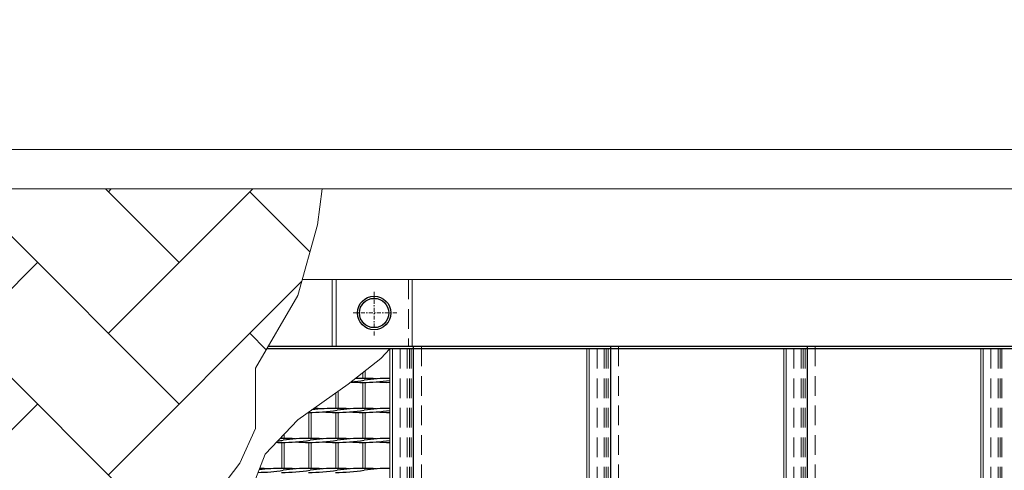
# Model space of a CAD drawing. Header units: millimetres. Extents: x -6178 to 46156, y -8419 to 8560.
# Tile 41 of 256: x 4929 to 6179, y -1663 to -1091. Entities that reach past the tile are written whole.
import ezdxf

# ---------------------------------------------------------------- set-up
doc = ezdxf.new("R2010")
doc.units = ezdxf.units.MM
doc.linetypes.add('DASHDOT', pattern=[1, 0.5, -0.25, 0, -0.25])
doc.linetypes.add('HIDDEN', pattern=[0.375, 0.25, -0.125])
doc.layers.add('Beschriftung', color=7, linetype='Continuous')
for name, color, linetype, lineweight in [('Betonfundamente', 7, 'Continuous', 18), ('Geländer', 7, 'Continuous', 25), ('Pflaster-Gehweg', 7, 'Continuous', 15), ('Stufen&Podest', 7, 'Continuous', 9), ('Tragegurt', 7, 'Continuous', 20)]:
    doc.layers.add(name, color=color, linetype=linetype, lineweight=lineweight)
doc.styles.add('LBB3.5M1000', font='isocp.shx', dxfattribs={"height": 3.5})

msp = doc.modelspace()

# ---------------------------------------------------------------- hatches: boundary and pattern name
at = {"layer": 'Pflaster-Gehweg'}
h = msp.add_hatch(dxfattribs=at)
h.set_pattern_fill('AR-HBONE', color=256, scale=1.25, style=0)
h.set_pattern_definition([(45, (-183543.58, 16471.67), (2e-14, 179.60512), [381, -127]), (135, (-183453.78, 16561.47), (2e-14, 179.60512), [381, -127])])
h.paths.add_polyline_path([(5307.55895, -1351.17273), (5282.2968, -1440.5187), (5228.94056, -1532.93442), (5228.94056, -1609.49922), (5208.85288, -1653.69406), (5143.41606, -1739.78949), (5078.64669, -1785.17315), (5018.55155, -1817.87598), (4978.48821, -1853.24857), (4863.37545, -1890.84846), (4787.92247, -1858.81307), (4725.8242, -1803.41832), (4619.43367, -1731.44922), (4523.80304, -1671.70866), (4505.01852, -1611.96793), (4466.60573, -1573.55514), (4426.46486, -1460.05608), (4353.05085, -1386.64207), (4262.16657, -1355.31554), (4203.84314, -1305.40053), (5313.38872, -1305.40053)], flags=0)

# ---------------------------------------------------------------- linework, layer by layer
at = {"layer": 'Betonfundamente', "linetype": 'HIDDEN', "lineweight": 9, "ltscale": 100}
for p, q in [((5412.38052, -1508.40053), (5412.38052, -2502.40053)), ((5421.47304, -1508.40053), (5421.47304, -2502.40053)), ((5424.07112, -1508.40053), (5424.07112, -2502.40053)), ((5426.38052, -1508.40053), (5426.38052, -2502.40053)), ((5439.38052, -1505.40053), (5439.38052, -2505.40053)), ((5662.38052, -1508.40053), (5662.38052, -2502.40053)), ((5671.47304, -1508.40053), (5671.47304, -2502.40053)), ((5674.07112, -1508.40053), (5674.07112, -2502.40053)), ((5676.38052, -1508.40053), (5676.38052, -2502.40053)), ((5689.38052, -1505.40053), (5689.38052, -2505.40053)), ((5912.38052, -1508.40053), (5912.38052, -2502.40053)), ((5921.47304, -1508.40053), (5921.47304, -2502.40053)), ((5924.07112, -1508.40053), (5924.07112, -2502.40053)), ((5926.38052, -1508.40053), (5926.38052, -2502.40053)), ((5939.38052, -1505.40053), (5939.38052, -2505.40053)), ((6162.38052, -1508.40053), (6162.38052, -2502.40053)), ((6171.47304, -1508.40053), (6171.47304, -2502.40053)), ((6174.07112, -1508.40053), (6174.07112, -2502.40053))]:
    msp.add_line(p, q, dxfattribs=at)
at = {"layer": 'Betonfundamente', "linetype": 'HIDDEN', "ltscale": 100}
msp.add_line((6176.38052, -1508.40053), (6176.38052, -2502.40053), dxfattribs=at)
at = {"layer": 'Geländer', "lineweight": 9}
for p, q in [((5325.96909, -1420.40053), (5325.96909, -1505.40053)), ((5330.96665, -1420.40053), (5330.96665, -1505.40053)), ((5427.79439, -1420.40053), (5427.79439, -1505.40053))]:
    msp.add_line(p, q, dxfattribs=at)
at = {"layer": 'Geländer', "linetype": 'HIDDEN', "lineweight": 9, "ltscale": 100}
msp.add_line((5422.79682, -1420.40053), (5422.79682, -1505.40053), dxfattribs=at)
at = {"layer": 'Geländer', "linetype": 'DASHDOT', "lineweight": 9, "ltscale": 10}
for p, q in [((5379.38052, -1491.55799), (5379.38052, -1434.24307)), ((5408.03798, -1462.90053), (5350.72306, -1462.90053))]:
    msp.add_line(p, q, dxfattribs=at)
at = {"layer": 'Geländer'}
for radius in [21.2, 18.6]:
    msp.add_circle((5379.38052, -1462.90053), radius, dxfattribs=at)
at = {"layer": 'Pflaster-Gehweg'}
for p, q in [((6299.78679, -1255.40053), (2304.38052, -1255.40053)), ((6299.78679, -1305.40053), (2304.38052, -1305.40053))]:
    msp.add_line(p, q, dxfattribs=at)
at = {"layer": 'Pflaster-Gehweg', "lineweight": 9}
msp.add_lwpolyline([(5313.38872, -1305.40053), (5307.55895, -1351.17273), (5282.2968, -1440.5187), (5228.94056, -1532.93442), (5228.94056, -1609.49922), (5208.85288, -1653.69406), (5143.41606, -1739.78949), (5078.64669, -1785.17315), (5018.55155, -1817.87598), (4978.48821, -1853.24857), (4863.37545, -1890.84846), (4787.92247, -1858.81307), (4725.8242, -1803.41832), (4619.43367, -1731.44922), (4523.80304, -1671.70866), (4505.01852, -1611.96793), (4466.60573, -1573.55514), (4426.46486, -1460.05608), (4353.05085, -1386.64207), (4262.16657, -1355.31554), (4203.84314, -1305.40053)], dxfattribs=at)
at = {"layer": 'Stufen&Podest', "lineweight": 30}
for p, q in [((5429.38052, -1508.40053), (5243.10521, -1508.40053)), ((6679.38052, -1505.40053), (5244.83726, -1505.40053)), ((5429.38052, -2505.40053), (5429.38052, -1505.40053)), ((5679.38052, -1508.40053), (5429.38052, -1508.40053)), ((5679.38052, -1505.40053), (5679.38052, -2505.40053)), ((5929.38052, -1508.40053), (5679.38052, -1508.40053)), ((5929.38052, -2505.40053), (5929.38052, -1505.40053)), ((6179.38052, -1508.40053), (5929.38052, -1508.40053)), ((6429.38052, -1508.40053), (6179.38052, -1508.40053))]:
    msp.add_line(p, q, dxfattribs=at)
at = {"layer": 'Stufen&Podest', "lineweight": 20}
for p, q in [((5399.48052, -1508.40053), (5399.48052, -2502.40053)), ((5402.48052, -1508.40053), (5402.48052, -2502.40053)), ((5649.48052, -1508.40053), (5649.48052, -2502.40053)), ((5652.48052, -1508.40053), (5652.48052, -2502.40053)), ((5899.48052, -1508.40053), (5899.48052, -2502.40053)), ((5902.48052, -1508.40053), (5902.48052, -2502.40053)), ((6149.48052, -1508.40053), (6149.48052, -2502.40053)), ((6152.48052, -1508.40053), (6152.48052, -2502.40053)), ((5368.18052, -1536.27844), (5368.18052, -1545.93517)), ((5365.18052, -1538.64094), (5365.18052, -1545.94689)), ((5333.88052, -1562.2635), (5333.88052, -1584.03517)), ((5365.18052, -1550.94689), (5365.18052, -1584.04689)), ((5368.18052, -1550.95862), (5368.18052, -1584.03517)), ((5330.88052, -1564.38329), (5330.88052, -1584.04689)), ((5296.58052, -1589.04689), (5296.58052, -1622.14689)), ((5299.58052, -1589.05862), (5299.58052, -1622.13517)), ((5330.88052, -1589.04689), (5330.88052, -1622.14689)), ((5333.88052, -1589.05862), (5333.88052, -1622.13517)), ((5365.18052, -1589.04689), (5365.18052, -1622.14689)), ((5368.18052, -1589.05862), (5368.18052, -1622.13517)), ((5262.28052, -1619.84473), (5262.28052, -1622.14689)), ((5265.28052, -1616.68111), (5265.28052, -1622.13517)), ((5262.28052, -1627.14689), (5262.28052, -1660.24689)), ((5265.28052, -1627.15862), (5265.28052, -1660.23517)), ((5296.58052, -1627.14689), (5296.58052, -1660.24689)), ((5299.58052, -1627.15862), (5299.58052, -1660.23517)), ((5330.88052, -1627.14689), (5330.88052, -1660.24689)), ((5333.88052, -1627.15862), (5333.88052, -1660.23517)), ((5365.18052, -1627.14689), (5365.18052, -1660.24689)), ((5368.18052, -1627.15862), (5368.18052, -1660.23517))]:
    msp.add_line(p, q, dxfattribs=at)
at = {"layer": 'Stufen&Podest', "linetype": 'HIDDEN', "ltscale": 10}
for p, q in [((5429.38052, -1508.40053), (5412.38052, -1508.40053)), ((5679.38052, -1508.40053), (5662.38052, -1508.40053)), ((5929.38052, -1508.40053), (5912.38052, -1508.40053)), ((6179.38052, -1508.40053), (6162.38052, -1508.40053))]:
    msp.add_line(p, q, dxfattribs=at)
at = {"layer": 'Stufen&Podest'}
msp.add_lwpolyline([(5399.48052, -1936.71077), (5383.04594, -1921.55132), (5355.26854, -1918.76548), (5340.02404, -1909.86451), (5316.15925, -1874.55704), (5287.30555, -1843.31947), (5255.45558, -1825.4001), (5234.26734, -1781.56), (5220.19326, -1756.5319), (5212.60029, -1715.39038), (5241.03766, -1642.24617), (5282.36685, -1598.66289), (5346.56481, -1553.30082), (5387.8682, -1520.77439), (5399.48052, -1508.40053)], dxfattribs=at)
at = {"layer": 'Stufen&Podest', "lineweight": 30}
for centre, start, end in [((5333.18152, -1345.96863), 274.83634608, 279.41143824), ((5362.87952, -1750.91343), 89.21089456, 91.98525095), ((5367.48152, -1345.96863), 269.21089461, 278.98056321), ((5367.48152, -1750.92516), 85.86862901, 90.4972021), ((5397.17952, -1750.91343), 89.35684827, 98.55019958), ((5362.87952, -1345.95691), 266.41505531, 270.49720247), ((5397.17952, -1345.95691), 265.86862902, 270.64315173), ((5298.88152, -1384.06863), 269.21089483, 279.41143824), ((5328.57952, -1789.01343), 89.21089462, 97.92498691), ((5298.88152, -1789.02516), 85.86862888, 88.84563206), ((5333.18152, -1384.06863), 269.21089468, 279.41143824), ((5333.18152, -1789.02516), 85.868629, 90.49720216), ((5362.87952, -1789.01343), 89.21089456, 98.55019958), ((5367.48152, -1384.06863), 269.21089461, 278.98056321), ((5367.48152, -1789.02516), 85.86862901, 90.4972021), ((5397.17952, -1789.01343), 89.35684827, 98.55019958), ((5294.27952, -1384.05691), 270.47643631, 270.64315173), ((5328.57952, -1384.05691), 265.86862913, 270.64315173), ((5362.87952, -1384.05691), 265.8686291, 270.49720247), ((5397.17952, -1384.05691), 265.86862902, 270.64315173), ((5230.28152, -1422.16863), 277.4898715, 279.41143824), ((5259.97952, -1827.11343), 89.21089473, 89.96052965), ((5264.58152, -1422.16863), 269.21089474, 279.41143824), ((5264.58152, -1827.12516), 85.86862885, 90.49720197), ((5294.27952, -1827.11343), 89.21089472, 98.55019958), ((5298.88152, -1422.16863), 269.21089483, 279.41143824), ((5298.88152, -1827.12516), 85.86862888, 90.49720201), ((5328.57952, -1827.11343), 89.21089462, 98.55019958), ((5333.18152, -1422.16863), 269.21089468, 279.41143824), ((5333.18152, -1827.12516), 85.868629, 90.49720216), ((5362.87952, -1827.11343), 89.21089456, 98.55019958), ((5367.48152, -1422.16863), 269.21089461, 278.98056321), ((5367.48152, -1827.12516), 85.86862901, 90.4972021), ((5397.17952, -1827.11343), 89.35684827, 98.55019958), ((5259.97952, -1422.15691), 268.7208316, 270.64315173), ((5294.27952, -1422.15691), 265.86862907, 270.64315173), ((5328.57952, -1422.15691), 265.86862913, 270.64315173), ((5362.87952, -1422.15691), 265.8686291, 270.49720247), ((5397.17952, -1422.15691), 265.86862902, 270.64315173), ((5259.97952, -1865.21343), 89.21089473, 97.45716224), ((5230.28152, -1865.22516), 85.86862891, 88.95196547), ((5264.58152, -1865.22516), 85.86862885, 90.49720197), ((5294.27952, -1865.21343), 89.21089472, 98.55019958), ((5298.88152, -1865.22516), 85.86862888, 90.49720201), ((5328.57952, -1865.21343), 89.21089462, 98.55019958), ((5333.18152, -1865.22516), 85.868629, 90.49720216), ((5362.87952, -1865.21343), 89.21089456, 98.55019958), ((5367.48152, -1865.22516), 85.86862901, 90.4972021), ((5397.17952, -1865.21343), 89.35684827, 98.55019958), ((5230.28152, -1460.26863), 270.50643809, 279.41143824), ((5264.58152, -1460.26863), 269.21089474, 279.41143824), ((5298.88152, -1460.26863), 269.21089483, 279.41143824), ((5333.18152, -1460.26863), 269.21089468, 279.41143824)]:
    msp.add_arc(centre, 204.99118, start, end, dxfattribs=at)
at = {"layer": 'Tragegurt'}
for p, q in [((6891.88052, -1420.40053), (5287.98512, -1420.40053)), ((6999.78679, -1505.40053), (5244.83726, -1505.40053))]:
    msp.add_line(p, q, dxfattribs=at)

# ---------------------------------------------------------------- texts
at = {"layer": 'Beschriftung', "insert": (-3283.55913, -240.89052), "char_height": 200, "width": 1845.4785758, "attachment_point": 1, "style": 'LBB3.5M1000'}
msp.add_mtext('\\pi244.57;{\\fArial|b0|i0|c0|p34;TOP VIEW\\P\\pi15.509;\\fArial|b0|i1|c0|p34;DRAUFSICHT\\P\\pi106.2;\\fArial|b0|i0|c0|p34;\\H0.5x;SCALE / MASSSTAB 1:20}', dxfattribs=at)

doc.saveas('drawing.dxf')
